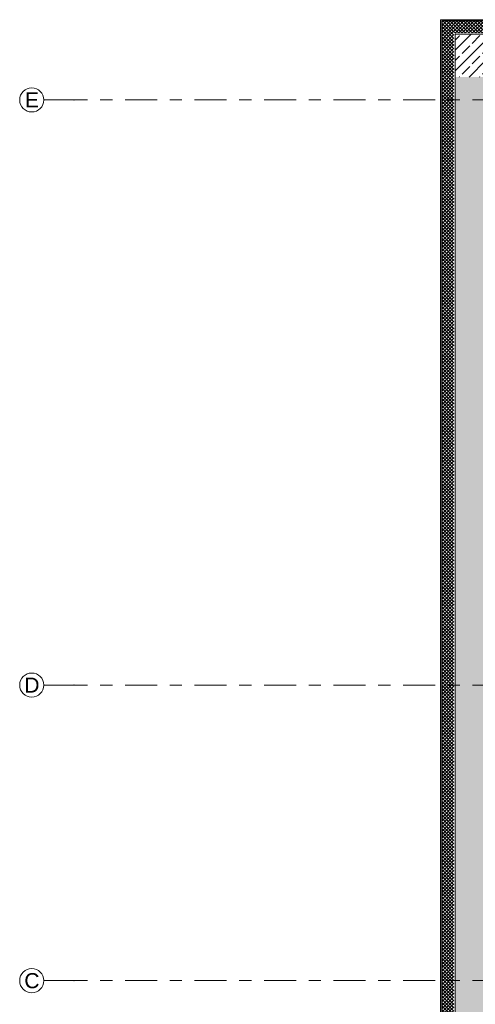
# Model space of a CAD drawing. Header units: metres. Extents: x -3.6 to 84.5, y -11 to 16.8.
# Tile 5 of 76: x -3.6 to 0.2, y 5.7 to 13.8. Entities that reach past the tile are written whole.
import ezdxf

# ---------------------------------------------------------------- set-up
doc = ezdxf.new("R2010")
doc.units = ezdxf.units.M
doc.header["$MEASUREMENT"] = 0
doc.linetypes.add('Strichlinie doppelt', pattern=[0.546806, 0.264583, -0.105833, 0.070556, -0.105833])
doc.layers.add('451 - Universal.Achsen Raster', color=7, linetype='Continuous')
doc.layers.add('604 - Struktur.Wand Aussen', color=7, linetype='Continuous')
doc.styles.add('ERSTELLTER_STIL_2', font='txt')
pattern_1 = [(0, (0, 0), (0, 0.08660254), [0, -0.05]), (0, (0.025, 0.0433), (0, 0.08660254), [0, -0.05])]
pattern_2 = [(315, (0, 0), (0.014142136, 0.014142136), []), (45, (0, 0), (-0.014142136, 0.014142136), [])]
pattern_3 = [(45, (0, 0), (-0.0848528, 0.0848528), []), (45, (-0.04243, 0.04243), (-0.0848528, 0.0848528), [0.09, -0.03])]
pattern_4 = [(225, (0, 0), (-0.014142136, 0.014142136), []), (315, (0, 0), (0.014142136, 0.014142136), [])]

msp = doc.modelspace()

# ---------------------------------------------------------------- hatches: boundary and pattern name
at = {"layer": '604 - Struktur.Wand Aussen', "linetype": 'Continuous', "lineweight": 0, "true_color": 0x000000}
h = msp.add_hatch(dxfattribs=at)
h.set_pattern_fill('Verputz_0001', color=18, style=0, pattern_type=2)
h.set_pattern_definition(pattern_1)
h.paths.add_polyline_path([(-0.125, 13.815), (-0.135, 13.815), (-0.125, 13.8062)])
h = msp.add_hatch(dxfattribs=at)
h.set_pattern_fill('Verputz_0001', color=18, style=0, pattern_type=2)
h.set_pattern_definition(pattern_1)
h.paths.add_polyline_path([(-0.125, 13.8062), (-0.135, 13.815), (-0.135, 13.805), (-0.125, 13.805)])
h = msp.add_hatch(dxfattribs=at)
h.set_pattern_fill('Verputz_0001', color=18, style=0, pattern_type=2)
h.set_pattern_definition(pattern_1)
h.paths.add_polyline_path([(-0.1252, -0.105), (-0.125, -0.1048), (-0.125, 13.805), (-0.135, 13.805), (-0.135, -0.105)])
h = msp.add_hatch(dxfattribs=at)
h.set_pattern_fill('Verputz_0001', color=18, style=0, pattern_type=2)
h.set_pattern_definition(pattern_1)
h.paths.add_polyline_path([(-0.125, 13.8062), (-0.1237, 13.805), (11.48, 13.805), (11.48, 13.815), (-0.125, 13.815)])
h = msp.add_hatch(dxfattribs=at)
h.set_pattern_fill('Verputz_0001', color=18, style=0, pattern_type=2)
h.set_pattern_definition(pattern_1)
h.paths.add_polyline_path([(-0.1237, 13.805), (-0.125, 13.8062), (-0.125, 13.805)])
h = msp.add_hatch(dxfattribs=at)
h.set_pattern_fill('Dämmung__hart_2_0001', color=18, style=0, pattern_type=2)
h.set_pattern_definition(pattern_2)
h.paths.add_polyline_path([(-0.025, 13.705), (-0.025, 13.718), (-0.1237, 13.805), (-0.125, 13.805), (-0.125, 13.705)])
h = msp.add_hatch(dxfattribs=at)
h.set_pattern_fill('Dämmung__hart_2_0001', color=18, style=0, pattern_type=2)
h.set_pattern_definition(pattern_2)
h.paths.add_polyline_path([(-0.025, 13.805), (-0.1237, 13.805), (-0.025, 13.718)])
h = msp.add_hatch(dxfattribs=at)
h.set_pattern_fill('Dämmung__hart_2_0001', color=18, style=0, pattern_type=2)
h.set_pattern_definition(pattern_4)
h.paths.add_polyline_path([(-0.025, 13.718), (-0.0103, 13.705), (11.48, 13.705), (11.48, 13.805), (-0.025, 13.805)])
h = msp.add_hatch(dxfattribs=at)
h.set_pattern_fill('Dämmung__hart_2_0001', color=18, style=0, pattern_type=2)
h.set_pattern_definition(pattern_4)
h.paths.add_polyline_path([(-0.015, 13.705), (-0.015, 13.7092), (-0.025, 13.718), (-0.025, 13.705)])
h = msp.add_hatch(dxfattribs=at)
h.set_pattern_fill('Dämmung__hart_2_0001', color=18, style=0, pattern_type=2)
h.set_pattern_definition(pattern_2)
h.paths.add_polyline_path([(-0.027, -0.005), (-0.025, -0.003), (-0.025, 13.705), (-0.125, 13.705), (-0.125, -0.005)])
h = msp.add_hatch(dxfattribs=at)
h.set_pattern_fill('Dämmung__hart_2_0001', color=18, style=0, pattern_type=2)
h.set_pattern_definition(pattern_4)
h.paths.add_polyline_path([(-0.0103, 13.705), (-0.015, 13.7092), (-0.015, 13.705)])
h = msp.add_hatch(dxfattribs=at)
h.set_pattern_fill('Beton__Stahlbeton_0001', color=18, style=0, pattern_type=2)
h.set_pattern_definition(pattern_3)
h.paths.add_polyline_path([(0.0011, 13.695), (-0.015, 13.695), (-0.015, 13.34), (0.38, 13.34), (0.38, 13.3609)])
h = msp.add_hatch(dxfattribs=at)
h.set_pattern_fill('Beton__Stahlbeton_0001', color=18, style=0, pattern_type=2)
h.set_pattern_definition(pattern_3)
h.paths.add_polyline_path([(0.0011, 13.695), (0.38, 13.3609), (0.38, 13.45), (0.405, 13.45), (0.405, 13.695)])
h = msp.add_hatch(dxfattribs=at)
h.set_pattern_fill('Beton__Stahlbeton_0001', color=18, style=0, pattern_type=2)
h.set_pattern_definition(pattern_3)
h.paths.add_polyline_path([(0.38, 13.34), (-0.015, 13.34), (-0.015, 0.435), (0.38, 0.435), (0.38, 0.7), (0.405, 0.7), (0.405, 5.2), (0.38, 5.2), (0.38, 6), (0.405, 6), (0.405, 8.1), (0.38, 8.1), (0.38, 8.5), (0.405, 8.5), (0.405, 13), (0.38, 13)])

# ---------------------------------------------------------------- linework, layer by layer
at = {"layer": '451 - Universal.Achsen Raster', "color": 160, "linetype": 'Strichlinie doppelt', "lineweight": 9, "true_color": 0x3232ff}
for p, q in [((-3.175, 13.15), (-3.425, 13.15)), ((64.935, 13.15), (-3.175, 13.15)), ((-3.175, 8.3), (-3.425, 8.3)), ((64.935, 8.3), (-3.175, 8.3)), ((-3.175, 5.85), (-3.425, 5.85)), ((64.935, 5.85), (-3.175, 5.85))]:
    msp.add_line(p, q, dxfattribs=at)
at = {"layer": '451 - Universal.Achsen Raster', "color": 160, "linetype": 'Continuous', "lineweight": 9, "true_color": 0x3232ff}
for centre in [(-3.525, 13.15), (-3.525, 8.3), (-3.525, 5.85)]:
    msp.add_circle(centre, 0.1, dxfattribs=at)
at = {"layer": '451 - Universal.Achsen Raster', "color": 160, "linetype": 'Strichlinie doppelt', "lineweight": 9, "true_color": 0x3232ff}
for p in [(-3.175, 13.15), (-3.175, 13.15), (-3.175, 8.3), (-3.175, 8.3), (-3.175, 5.85), (-3.175, 5.85)]:
    msp.add_point(p, dxfattribs=at)
at = {"layer": '604 - Struktur.Wand Aussen', "color": 7, "linetype": 'Continuous', "lineweight": 5}
for p, q in [((-0.1237, 13.805), (-0.125, 13.805)), ((-0.1237, 13.805), (-0.125, 13.805)), ((-0.025, 13.805), (-0.1237, 13.805)), ((-0.025, 13.805), (-0.1237, 13.805)), ((11.48, 13.805), (-0.025, 13.805))]:
    msp.add_line(p, q, dxfattribs=at)
at = {"layer": '604 - Struktur.Wand Aussen', "color": 7, "linetype": 'Continuous', "lineweight": 13}
for p, q in [((-0.125, 13.805), (-0.125, 13.705)), ((-0.125, 13.705), (-0.125, -0.005)), ((-0.015, 13.695), (0.0011, 13.695)), ((-0.015, 13.695), (0.0011, 13.695)), ((0.405, 13.695), (0.0011, 13.695)), ((0.405, 13.695), (0.0011, 13.695))]:
    msp.add_line(p, q, dxfattribs=at)
at = {"layer": '604 - Struktur.Wand Aussen', "color": 7, "linetype": 'Continuous', "lineweight": 18}
for p, q in [((-0.015, 13.695), (-0.015, 13.34)), ((-0.015, 13.34), (-0.015, 0.435))]:
    msp.add_line(p, q, dxfattribs=at)
at = {"layer": '604 - Struktur.Wand Aussen', "color": 7, "linetype": 'Continuous', "lineweight": 13, "flags": 128}
for points in [[(-0.135, 13.815), (-0.125, 13.815)], [(-0.135, 13.815), (-0.135, -0.105)]]:
    msp.add_lwpolyline(points, dxfattribs=at)
at = {"layer": '604 - Struktur.Wand Aussen', "color": 7, "linetype": 'Continuous', "lineweight": 5, "flags": 128}
msp.add_lwpolyline([(11.48, 13.815), (-0.125, 13.815)], dxfattribs=at)

# ---------------------------------------------------------------- texts
at = {"layer": '451 - Universal.Achsen Raster', "color": 160, "lineweight": 9, "true_color": 0x3232ff, "char_height": 0.125, "attachment_point": 1, "style": 'ERSTELLTER_STIL_2'}
for s, insert in [('\\A1;{\\pql;\\pt0;\\fArial|b0|i0|c0|p38;E}', (-3.5821, 13.2125)), ('\\A1;{\\pql;\\pt0;\\fArial|b0|i0|c0|p38;D}', (-3.5867, 8.3625)), ('\\A1;{\\pql;\\pt0;\\fArial|b0|i0|c0|p38;C}', (-3.5867, 5.9125))]:
    msp.add_mtext(s, dxfattribs=dict(at, insert=insert))

doc.saveas('drawing.dxf')
